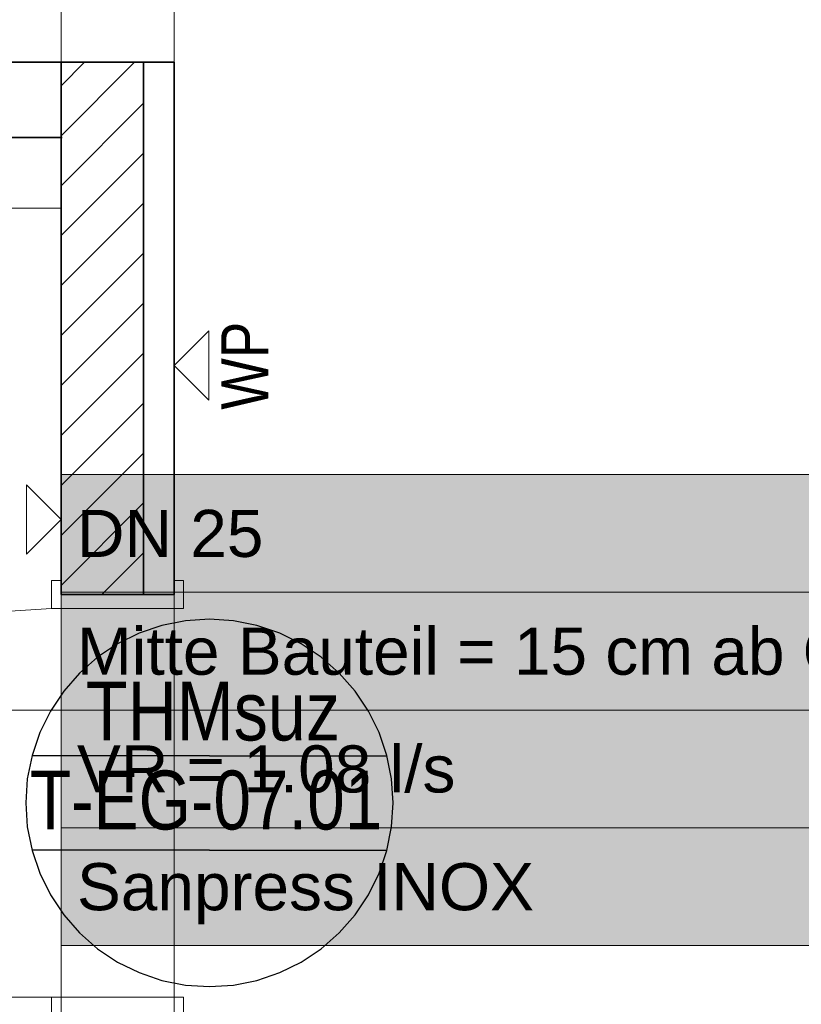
# Model space of a CAD drawing. Extents: x -132 to 668, y -61 to 533.
# Tile 57 of 256: x 99 to 132, y 87 to 129. Entities that reach past the tile are written whole.
import ezdxf
from ezdxf.lldxf.tags import DXFTag

# ---------------------------------------------------------------- set-up
doc = ezdxf.new("R2010")
doc.units = 0
doc.layers.get('0').update_dxf_attribs({"lineweight": 5})
for name, color, linetype, lineweight in [('5_EG-BESTAND', 7, 'Continuous', 25), ('5_EG-NEU', 7, 'Continuous', 25), ('5_EG-SCHRAFF-FILL', 7, 'Continuous', 25), ('5_EG-TÜRSTEMPEL', 7, 'Continuous', 25), ('5_EG-WANDFLÄCHENMATERIAL', 7, 'Continuous', 25)]:
    doc.layers.add(name, color=color, linetype=linetype, lineweight=lineweight)
doc.layers.add('S_Kaltwasser_Beschriftung-OG', color=7, linetype='Continuous', lineweight=18, true_color=0x005e00)
doc.styles.get("Standard").update_dxf_attribs({"font": 'arial.ttf'})
tags = doc.linetypes.add('ALL_S14', pattern=[0.002, 0.001, -0.001]).pattern_tags.tags
tags[6:7] = [DXFTag(74, 4), DXFTag(75, 0), DXFTag(340, '0'), DXFTag(46, 1.0), DXFTag(50, 0.0), DXFTag(44, 0.0), DXFTag(45, 0.0)]
tags[4:5] = [DXFTag(74, 4), DXFTag(75, 0), DXFTag(340, '0'), DXFTag(46, 1.0), DXFTag(50, 0.0), DXFTag(44, 0.0), DXFTag(45, 0.0)]
tags = doc.linetypes.add('PUNKT2_S9', pattern=[0.0005, 0, -0.0005]).pattern_tags.tags
tags[6:7] = [DXFTag(74, 4), DXFTag(75, 0), DXFTag(340, '0'), DXFTag(46, 1.0), DXFTag(50, 0.0), DXFTag(44, 0.0), DXFTag(45, 0.0)]
tags[4:5] = [DXFTag(74, 4), DXFTag(75, 0), DXFTag(340, '0'), DXFTag(46, 1.0), DXFTag(50, 0.0), DXFTag(44, 0.0), DXFTag(45, 0.0)]

# ---------------------------------------------------------------- blocks, each defined once
blk = doc.blocks.new('Referenz-A07AMLO71N', base_point=(-89.161, -60.051))
at = {"layer": '5_EG-BESTAND', "color": 0, "linetype": 'ALL_S14', "lineweight": 13, "ltscale": 0.13}
for p, q in [((100.923, 167.942), (100.923, -27.678)), ((105.723, 167.942), (105.723, -27.739))]:
    blk.add_line(p, q, dxfattribs=at)
at = {"layer": '5_EG-BESTAND', "color": 0, "lineweight": 35}
for p, q in [((100.923, 126.963), (28.296, 126.963)), ((100.972, 123.763), (28.296, 123.763))]:
    blk.add_line(p, q, dxfattribs=at)
at = {"layer": '5_EG-NEU', "color": 0, "lineweight": 35}
for p, q in [((100.923, 126.962), (105.723, 126.962)), ((100.923, 126.962), (100.923, 104.364)), ((104.423, 126.962), (104.423, 104.364)), ((105.723, 104.364), (105.723, 126.962)), ((105.723, 104.364), (100.923, 104.364))]:
    blk.add_line(p, q, dxfattribs=at)
at = {"layer": '5_EG-NEU', "color": 0, "lineweight": 13}
for p, q in [((73.296, 120.763), (100.923, 120.763)), ((100.523, 104.964), (100.523, 103.764)), ((100.923, 104.964), (100.523, 104.964)), ((100.923, 104.364), (100.923, 104.964)), ((106.123, 104.964), (105.723, 104.964)), ((105.723, 104.964), (105.723, 104.364)), ((106.123, 103.764), (106.123, 104.964)), ((105.723, 104.364), (100.923, 104.364)), ((100.523, 103.764), (98.534, 103.644)), ((100.523, 103.764), (106.123, 103.764)), ((100.523, 87.264), (84.023, 87.264)), ((100.523, 86.064), (100.523, 87.264)), ((100.523, 87.264), (106.123, 87.264)), ((106.123, 87.264), (106.123, 86.064))]:
    blk.add_line(p, q, dxfattribs=at)
at = {"layer": '5_EG-NEU', "color": 0, "linetype": 'PUNKT2_S9', "lineweight": 13, "ltscale": 0.13}
for p, q in [((100.923, 103.764), (100.923, 87.264)), ((105.723, 103.764), (105.723, 87.264))]:
    blk.add_line(p, q, dxfattribs=at)
at = {"layer": '5_EG-SCHRAFF-FILL', "color": 0, "lineweight": 13}
for p, q in [((100.923, 125.962), (101.923, 126.963)), ((100.923, 123.841), (104.044, 126.962)), ((100.923, 121.72), (104.423, 125.22)), ((100.923, 119.598), (104.423, 123.098)), ((100.923, 117.477), (104.423, 120.977)), ((100.923, 115.356), (104.423, 118.856)), ((100.923, 113.234), (104.423, 116.734)), ((100.923, 111.113), (104.423, 114.613)), ((100.923, 108.992), (104.423, 112.492)), ((100.923, 106.871), (104.423, 110.37)), ((100.923, 104.749), (104.423, 108.249)), ((102.659, 104.364), (104.423, 106.128))]:
    blk.add_line(p, q, dxfattribs=at)
at = {"layer": '5_EG-TÜRSTEMPEL', "color": 0, "lineweight": -2}
for p, q in [((107.223, 103.314), (106.205, 103.247)), ((108.241, 103.247), (107.223, 103.314)), ((105.204, 103.048), (104.238, 102.72)), ((106.205, 103.247), (105.204, 103.048)), ((109.242, 103.048), (108.241, 103.247)), ((110.208, 102.72), (109.242, 103.048)), ((104.238, 102.72), (103.323, 102.269)), ((111.123, 102.269), (110.208, 102.72)), ((103.323, 102.269), (102.475, 101.702)), ((111.971, 101.702), (111.123, 102.269)), ((102.475, 101.702), (101.708, 101.029)), ((112.739, 101.029), (111.971, 101.702)), ((101.708, 101.029), (101.035, 100.262)), ((113.411, 100.262), (112.739, 101.029)), ((101.035, 100.262), (100.468, 99.414)), ((113.978, 99.414), (113.411, 100.262)), ((100.468, 99.414), (100.017, 98.499)), ((114.429, 98.499), (113.978, 99.414)), ((100.017, 98.499), (99.689, 97.533)), ((114.757, 97.533), (114.429, 98.499)), ((99.689, 97.533), (99.49, 96.532)), ((107.223, 97.514), (99.684, 97.514)), ((107.223, 97.514), (114.762, 97.514)), ((114.956, 96.532), (114.757, 97.533)), ((99.49, 96.532), (99.423, 95.514)), ((115.023, 95.514), (114.956, 96.532)), ((99.423, 95.514), (99.49, 94.496)), ((114.956, 94.496), (115.023, 95.514)), ((99.49, 94.496), (99.689, 93.495)), ((114.757, 93.495), (114.956, 94.496)), ((107.223, 93.514), (99.684, 93.514)), ((99.689, 93.495), (100.017, 92.529)), ((107.223, 93.514), (114.762, 93.514)), ((114.429, 92.529), (114.757, 93.495)), ((100.017, 92.529), (100.468, 91.614)), ((113.978, 91.614), (114.429, 92.529)), ((100.468, 91.614), (101.035, 90.766)), ((113.411, 90.766), (113.978, 91.614)), ((101.035, 90.766), (101.708, 89.998)), ((112.739, 89.998), (113.411, 90.766)), ((101.708, 89.998), (102.475, 89.326)), ((111.971, 89.326), (112.739, 89.998)), ((102.475, 89.326), (103.323, 88.759)), ((111.123, 88.759), (111.971, 89.326)), ((103.323, 88.759), (104.238, 88.308)), ((110.208, 88.308), (111.123, 88.759)), ((104.238, 88.308), (105.204, 87.98)), ((109.242, 87.98), (110.208, 88.308)), ((105.204, 87.98), (106.205, 87.781)), ((108.241, 87.781), (109.242, 87.98)), ((106.205, 87.781), (107.223, 87.714)), ((107.223, 87.714), (108.241, 87.781))]:
    blk.add_line(p, q, dxfattribs=at)
at = {"layer": '5_EG-WANDFLÄCHENMATERIAL', "color": 0, "lineweight": 18}
for p, q in [((105.723, 114.083), (107.194, 115.554)), ((107.194, 112.613), (107.194, 115.554)), ((105.723, 114.083), (107.194, 112.613)), ((100.923, 107.544), (99.452, 109.015)), ((99.452, 109.015), (99.452, 106.073)), ((100.923, 107.544), (99.452, 106.073))]:
    blk.add_line(p, q, dxfattribs=at)
at = {"layer": '5_EG-TÜRSTEMPEL', "color": 0, "lineweight": -2, "char_height": 2.5, "attachment_point": 1}
for s, insert in [('{\\W0.83;\\fArial;THMsuz}', (101.978, 100.665)), ('{\\W0.82;\\fArial;T-EG-07.01}', (99.602, 96.887))]:
    blk.add_mtext(s, dxfattribs=dict(at, insert=insert))
at = {"layer": '5_EG-WANDFLÄCHENMATERIAL', "color": 0, "lineweight": 18, "insert": (107.727, 112.208), "char_height": 2, "attachment_point": 1, "rotation": 90}
blk.add_mtext('{\\W0.83;\\fArial;WP}', dxfattribs=at)
blk = doc.blocks.new('Bauteilbeschriftung-A07AMLPD1N', base_point=(93.091, 89.457))
at = {"color": 0, "lineweight": -2}
for p, q in [((100.931, 109.457), (141.134, 109.457)), ((100.931, 89.457), (100.931, 109.457)), ((141.134, 109.457), (141.134, 89.457)), ((100.931, 104.457), (141.134, 104.457)), ((100.931, 99.457), (141.134, 99.457)), ((100.931, 94.457), (141.134, 94.457)), ((141.134, 89.457), (100.931, 89.457))]:
    blk.add_line(p, q, dxfattribs=at)
at = {"color": 0, "linetype": 'ByBlock', "lineweight": -2, "ltscale": 0.18}
blk.add_line((100.931, 99.457), (93.091, 99.457), dxfattribs=at)
at = {"color": 7, "linetype": 'ByBlock', "lineweight": -2, "ltscale": 0.18, "true_color": 0xffffff}
for points in [[(100.931, 89.457), (141.134, 89.457), (100.931, 109.457)], [(141.134, 89.457), (100.931, 109.457), (141.134, 109.457)]]:
    blk.add_solid(points, dxfattribs=at)
at = {"color": 0, "linetype": 'ByBlock', "lineweight": -2, "ltscale": 0.18, "char_height": 2, "attachment_point": 1}
for s, insert in [('{\\fArial;DN 25}', (101.598, 107.957)), ('{\\fArial;Mitte Bauteil = 15 cm ab OKRD}', (101.598, 102.957)), ('{\\fArial;VR = 1.08 l/s}', (101.598, 97.957)), ('{\\fArial;Sanpress INOX}', (101.598, 92.957))]:
    blk.add_mtext(s, dxfattribs=dict(at, insert=insert))

msp = doc.modelspace()

# ---------------------------------------------------------------- block references
at = {"color": 251, "lineweight": 25, "ltscale": 0.25, "true_color": 0x585858}
msp.add_blockref('Referenz-A07AMLO71N', (-89.161, -60.051), dxfattribs=at)
at = {"layer": 'S_Kaltwasser_Beschriftung-OG', "ltscale": 0.18}
msp.add_blockref('Bauteilbeschriftung-A07AMLPD1N', (93.091, 89.457), dxfattribs=at)

doc.saveas('drawing.dxf')
